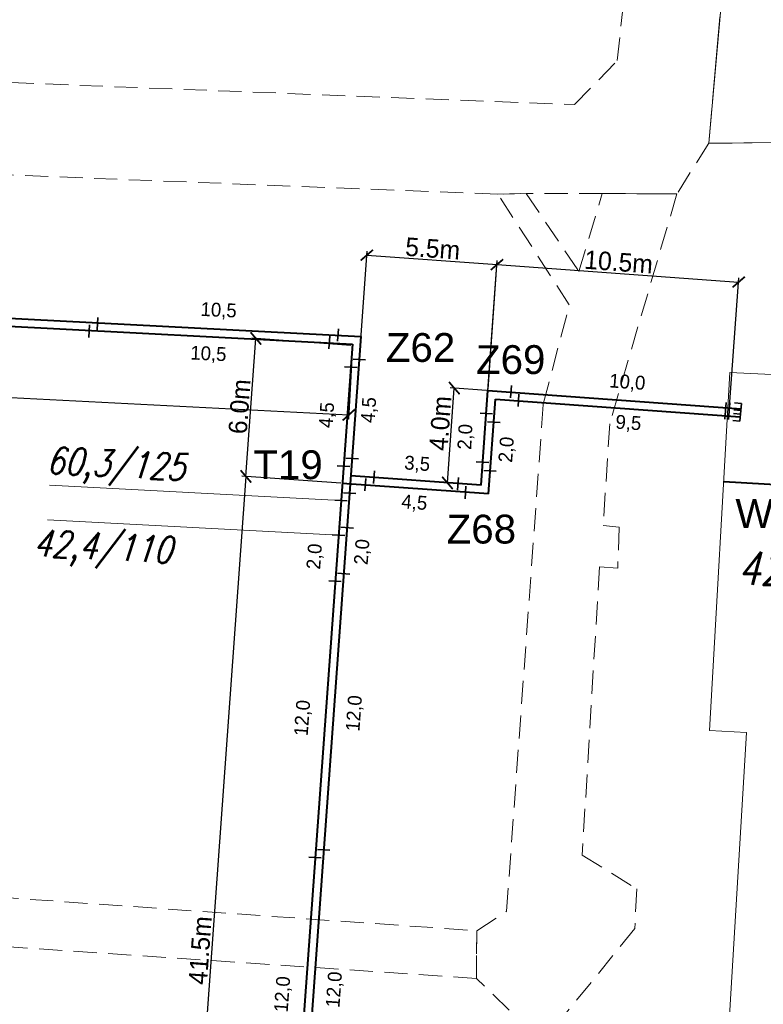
# Model space of a CAD drawing. Extents: x 6567519 to 6569315, y 5583523 to 5585607.
# Tile 26 of 67: x 6568595 to 6568627, y 5584033 to 5584075. Entities that reach past the tile are written whole.
import ezdxf
from ezdxf.enums import TextEntityAlignment as Align

# ---------------------------------------------------------------- set-up
doc = ezdxf.new("R2010")
doc.units = 0
doc.header["$PDSIZE"] = 0.75
for name, pattern in [('GAK', [3.5, 2, -0.7, 0.1, -0.7]), ('PRZER2-1', [3, 2, -1]), ('PRZER3-1', [4, 3, -1])]:
    doc.linetypes.add(name, pattern=pattern)
doc.layers.get('0').update_dxf_attribs({"linetype": 'CONTINUOUS', "lineweight": 13})
doc.layers.get('Defpoints').update_dxf_attribs({"linetype": 'CONTINUOUS'})
for name, color, linetype, lineweight in [('alarm', 51, 'CONTINUOUS', 50), ('GESBZO', 7, 'CONTINUOUS', 50), ('GSLKRW', 7, 'CONTINUOUS', 25), ('GSSKOA', 7, 'PRZER3-1', 18), ('GSSKOD', 7, 'PRZER2-1', 18), ('siec', 7, 'GAK', 70)]:
    doc.layers.add(name, color=color, linetype=linetype, lineweight=lineweight)
doc.styles.add('GEO-INFO', font='arial.ttf')
doc.styles.add('UZBROJENIE', font='SIMPLEX.shx', dxfattribs={"width": 0.8, "oblique": 15.00003, "height": 0.9})
doc.dimstyles.new('Kopia Standard', dxfattribs={"dimtxt": 0.6, "dimasz": 0.5, "dimexe": 0.18, "dimexo": 0.0625, "dimgap": 0.09, "dimtad": 1, "dimdec": 1, "dimrnd": 0.5, "dimzin": 0, "dimtxsty": 'Standard', "dimblk": 'ARCHTICK', "dimcen": 0.09, "dimse1": 1, "dimse2": 1, "dimsd1": 1, "dimsd2": 1, "dimadec": 0, "dimazin": 0, "dimtfac": 1, "dimtdec": 1, "dimtofl": 0, "dimtmove": 0, "dimatfit": 3, "dimfxl": 0, "dimtolj": 1, "dimtzin": 0, "dimarcsym": 0})
doc.dimstyles.new('Kopii (2) z Standard', dxfattribs={"dimtxt": 0.8, "dimasz": 0.5, "dimexe": 0.18, "dimexo": 0.0625, "dimgap": 0.09, "dimtad": 1, "dimdec": 1, "dimrnd": 0.5, "dimzin": 0, "dimdsep": 46, "dimtxsty": 'Standard', "dimblk": 'ARCHTICK', "dimcen": 0.09, "dimadec": 0, "dimazin": 0, "dimtfac": 1, "dimtdec": 1, "dimtofl": 0, "dimtmove": 0, "dimatfit": 3, "dimfxl": 0, "dimtolj": 1, "dimtzin": 0, "dimarcsym": 0})

# ---------------------------------------------------------------- blocks, each defined once
blk = doc.blocks.new('_ArchTick')
at = {"color": 0, "linetype": 'ByBlock', "const_width": 0.15}
blk.add_lwpolyline([(-0.5, -0.5), (0.5, 0.5)], dxfattribs=at)
blk = doc.blocks.new('*D127')
at = {"layer": 'Defpoints', "color": 0, "linetype": 'ByBlock', "lineweight": 20}
for p in [(6568573.395, 5584063.139), (6568609.521, 5584061.26), (6568609.361, 5584058.186)]:
    blk.add_point(p, dxfattribs=at)
at = {"layer": 'siec', "color": 0, "linetype": 'ByBlock', "lineweight": -2}
for p, q in [((6568573.391, 5584063.077), (6568573.225, 5584059.886)), ((6568609.518, 5584061.197), (6568609.352, 5584058.006)), ((6568573.235, 5584060.065), (6568609.361, 5584058.186))]:
    blk.add_line(p, q, dxfattribs=at)
at = {"layer": 'siec', "color": 0, "linetype": 'ByBlock', "lineweight": -2, "xscale": 0.5, "yscale": 0.5, "zscale": 0.5}
for p, rotation in [((6568573.235, 5584060.065), 177.0215971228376), ((6568609.361, 5584058.186), 357.0215971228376)]:
    blk.add_blockref('_ArchTick', p, dxfattribs=dict(at, rotation=rotation))
at = {"layer": 'siec', "color": 0, "linetype": 'ByBlock', "lineweight": 20, "insert": (6568591.323, 5584059.615), "char_height": 0.8, "attachment_point": 5, "rotation": 357.0216}
blk.add_mtext('\\A1;36.0m', dxfattribs=at)
blk = doc.blocks.new('*D128')
at = {"layer": 'Defpoints', "color": 0, "linetype": 'ByBlock', "lineweight": 40}
for p in [(6568609.084, 5584055.222), (6568601.926, 5584014.382), (6568606.106, 5584014.079)]:
    blk.add_point(p, dxfattribs=at)
at = {"layer": 'siec', "color": 0, "linetype": 'ByBlock', "lineweight": -2}
for p, q in [((6568604.904, 5584055.525), (6568601.926, 5584014.382)), ((6568609.022, 5584055.227), (6568604.724, 5584055.538)), ((6568606.044, 5584014.083), (6568601.746, 5584014.395))]:
    blk.add_line(p, q, dxfattribs=at)
at = {"layer": 'siec', "color": 0, "linetype": 'ByBlock', "lineweight": -2, "xscale": 0.5, "yscale": 0.5, "zscale": 0.5}
for p, rotation in [((6568604.904, 5584055.525), 85.86018914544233), ((6568601.926, 5584014.382), 265.8601891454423)]:
    blk.add_blockref('_ArchTick', p, dxfattribs=dict(at, rotation=rotation))
at = {"layer": 'siec', "color": 0, "linetype": 'ByBlock', "lineweight": 20, "insert": (6568602.926, 5584034.988), "char_height": 0.8, "attachment_point": 5, "rotation": 85.8602}
blk.add_mtext('\\A1;41.5m', dxfattribs=at)
blk = doc.blocks.new('*D130')
at = {"layer": 'Defpoints', "color": 0, "linetype": 'ByBlock', "lineweight": 20}
for p in [(6568615.788, 5584064.701), (6568609.455, 5584055.546), (6568615.096, 5584055.138)]:
    blk.add_point(p, dxfattribs=at)
at = {"layer": 'siec', "color": 0, "linetype": 'ByBlock', "lineweight": -2}
for p, q in [((6568609.46, 5584055.609), (6568610.16, 5584065.289)), ((6568610.147, 5584065.11), (6568615.788, 5584064.701)), ((6568615.1, 5584055.2), (6568615.801, 5584064.881))]:
    blk.add_line(p, q, dxfattribs=at)
at = {"layer": 'siec', "color": 0, "linetype": 'ByBlock', "lineweight": -2, "xscale": 0.5, "yscale": 0.5, "zscale": 0.5}
for p, rotation in [((6568610.147, 5584065.11), 175.860189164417), ((6568615.788, 5584064.701), 355.860189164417)]:
    blk.add_blockref('_ArchTick', p, dxfattribs=dict(at, rotation=rotation))
at = {"layer": 'siec', "color": 0, "linetype": 'ByBlock', "lineweight": 20, "insert": (6568613.003, 5584065.394), "char_height": 0.8, "attachment_point": 5, "rotation": 355.8602}
blk.add_mtext('\\A1;5.5m', dxfattribs=at)
blk = doc.blocks.new('*D131')
at = {"layer": 'Defpoints', "color": 0, "linetype": 'ByBlock', "lineweight": 20}
for p in [(6568626.26, 5584063.943), (6568615.393, 5584059.247), (6568625.865, 5584058.489)]:
    blk.add_point(p, dxfattribs=at)
at = {"layer": 'siec', "color": 0, "linetype": 'ByBlock', "lineweight": -2}
for p, q in [((6568615.398, 5584059.309), (6568615.801, 5584064.881)), ((6568615.788, 5584064.701), (6568626.26, 5584063.943)), ((6568625.869, 5584058.551), (6568626.273, 5584064.123))]:
    blk.add_line(p, q, dxfattribs=at)
at = {"layer": 'siec', "color": 0, "linetype": 'ByBlock', "lineweight": -2, "xscale": 0.5, "yscale": 0.5, "zscale": 0.5}
for p, rotation in [((6568615.788, 5584064.701), 175.8601891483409), ((6568626.26, 5584063.943), 355.8601891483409)]:
    blk.add_blockref('_ArchTick', p, dxfattribs=dict(at, rotation=rotation))
at = {"layer": 'siec', "color": 0, "linetype": 'ByBlock', "lineweight": 20, "insert": (6568621.059, 5584064.811), "char_height": 0.8, "attachment_point": 5, "rotation": 355.8602}
blk.add_mtext('\\A1;10.5m', dxfattribs=at)
blk = doc.blocks.new('*D132')
at = {"layer": 'Defpoints', "color": 0, "linetype": 'ByBlock', "lineweight": 20}
for p in [(6568613.935, 5584059.352), (6568615.393, 5584059.247), (6568615.096, 5584055.138)]:
    blk.add_point(p, dxfattribs=at)
at = {"layer": 'siec', "color": 0, "linetype": 'ByBlock', "lineweight": -2}
for p, q in [((6568613.638, 5584055.243), (6568613.935, 5584059.352)), ((6568615.331, 5584059.251), (6568613.756, 5584059.365)), ((6568615.034, 5584055.142), (6568613.459, 5584055.256))]:
    blk.add_line(p, q, dxfattribs=at)
at = {"layer": 'siec', "color": 0, "linetype": 'ByBlock', "lineweight": -2, "xscale": 0.5, "yscale": 0.5, "zscale": 0.5}
for p, rotation in [((6568613.935, 5584059.352), 85.86018913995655), ((6568613.638, 5584055.243), 265.8601891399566)]:
    blk.add_blockref('_ArchTick', p, dxfattribs=dict(at, rotation=rotation))
at = {"layer": 'siec', "color": 0, "linetype": 'ByBlock', "lineweight": 20, "insert": (6568613.333, 5584057.822), "char_height": 0.8, "attachment_point": 5, "rotation": 85.8602}
blk.add_mtext('\\A1;4.0m', dxfattribs=at)
blk = doc.blocks.new('*D411')
at = {"layer": 'Defpoints', "color": 0, "linetype": 'ByBlock', "lineweight": 20}
for p in [(6568586.495, 5584062.804), (6568598.495, 5584062.482), (6568598.479, 5584062.181)]:
    blk.add_point(p, dxfattribs=at)
at = {"layer": 'siec', "color": 0, "linetype": 'ByBlock', "lineweight": 20, "insert": (6568592.526, 5584063.233), "char_height": 0.6, "attachment_point": 5, "rotation": 357.0216}
blk.add_mtext('\\A1;12,0', dxfattribs=at)
blk = doc.blocks.new('*D412')
at = {"layer": 'Defpoints', "color": 0, "linetype": 'ByBlock', "lineweight": 20}
for p in [(6568586.128, 5584062.477), (6568598.112, 5584061.853), (6568598.049, 5584060.655)]:
    blk.add_point(p, dxfattribs=at)
at = {"layer": 'siec', "color": 0, "linetype": 'ByBlock', "lineweight": 20, "insert": (6568592.08, 5584061.406), "char_height": 0.6, "attachment_point": 5, "rotation": 357.0216}
blk.add_mtext('\\A1;12,0', dxfattribs=at)
blk = doc.blocks.new('*D413')
at = {"layer": 'Defpoints', "color": 0, "linetype": 'ByBlock', "lineweight": 20}
for p in [(6568598.478, 5584062.143), (6568608.894, 5584061.65), (6568608.911, 5584062)]:
    blk.add_point(p, dxfattribs=at)
at = {"layer": 'siec', "color": 0, "linetype": 'ByBlock', "lineweight": 20, "insert": (6568603.723, 5584062.687), "char_height": 0.6, "attachment_point": 5, "rotation": 357.2873}
blk.add_mtext('\\A1;10,5', dxfattribs=at)
blk = doc.blocks.new('*D414')
at = {"layer": 'Defpoints', "color": 0, "linetype": 'ByBlock', "lineweight": 20}
for p in [(6568598.11, 5584061.816), (6568608.522, 5584061.312), (6568608.464, 5584060.106)]:
    blk.add_point(p, dxfattribs=at)
at = {"layer": 'siec', "color": 0, "linetype": 'ByBlock', "lineweight": 20, "insert": (6568603.279, 5584060.798), "char_height": 0.6, "attachment_point": 5, "rotation": 357.2286}
blk.add_mtext('\\A1;10,5', dxfattribs=at)
blk = doc.blocks.new('*D415')
at = {"layer": 'Defpoints', "color": 0, "linetype": 'ByBlock', "lineweight": 20}
for p in [(6568616.392, 5584059.192), (6568626.387, 5584058.761), (6568626.364, 5584058.453)]:
    blk.add_point(p, dxfattribs=at)
at = {"layer": 'siec', "color": 0, "linetype": 'ByBlock', "lineweight": 20, "insert": (6568621.433, 5584059.569), "char_height": 0.6, "attachment_point": 5, "rotation": 355.7608}
blk.add_mtext('\\A1;10,0', dxfattribs=at)
blk = doc.blocks.new('*D416')
at = {"layer": 'Defpoints', "color": 0, "linetype": 'ByBlock', "lineweight": 20}
for p in [(6568616.715, 5584058.8), (6568626.334, 5584058.145), (6568626.258, 5584057.037)]:
    blk.add_point(p, dxfattribs=at)
at = {"layer": 'siec', "color": 0, "linetype": 'ByBlock', "lineweight": 20, "insert": (6568621.479, 5584057.804), "char_height": 0.6, "attachment_point": 5, "rotation": 356.1023}
blk.add_mtext('\\A1;9,5', dxfattribs=at)
blk = doc.blocks.new('*D417')
at = {"layer": 'Defpoints', "color": 0, "linetype": 'ByBlock', "lineweight": 20}
for p in [(6568610.452, 5584055.474), (6568614.099, 5584055.21), (6568614.117, 5584055.464)]:
    blk.add_point(p, dxfattribs=at)
at = {"layer": 'siec', "color": 0, "linetype": 'ByBlock', "lineweight": 20, "insert": (6568612.326, 5584056.035), "char_height": 0.6, "attachment_point": 5, "rotation": 355.8602}
blk.add_mtext('\\A1;3,5', dxfattribs=at)
blk = doc.blocks.new('*D418')
at = {"layer": 'Defpoints', "color": 0, "linetype": 'ByBlock', "lineweight": 20}
for p in [(6568610.081, 5584055.15), (6568614.421, 5584054.816), (6568614.339, 5584053.747)]:
    blk.add_point(p, dxfattribs=at)
at = {"layer": 'siec', "color": 0, "linetype": 'ByBlock', "lineweight": 20, "insert": (6568612.203, 5584054.352), "char_height": 0.6, "attachment_point": 5, "rotation": 355.6035}
blk.add_mtext('\\A1;4,5', dxfattribs=at)
blk = doc.blocks.new('*D419')
at = {"layer": 'Defpoints', "color": 0, "linetype": 'ByBlock', "lineweight": 20}
for p in [(6568615.322, 5584058.249), (6568614.835, 5584056.153), (6568615.211, 5584056.133)]:
    blk.add_point(p, dxfattribs=at)
at = {"layer": 'siec', "color": 0, "linetype": 'ByBlock', "lineweight": 20, "insert": (6568614.451, 5584057.234), "char_height": 0.6, "attachment_point": 5, "rotation": 86.9926}
blk.add_mtext('\\A1;2,0', dxfattribs=at)
blk = doc.blocks.new('*D420')
at = {"layer": 'Defpoints', "color": 0, "linetype": 'ByBlock', "lineweight": 20}
for p in [(6568615.645, 5584057.827), (6568615.483, 5584055.634), (6568616.595, 5584055.552)]:
    blk.add_point(p, dxfattribs=at)
at = {"layer": 'siec', "color": 0, "linetype": 'ByBlock', "lineweight": 20, "insert": (6568616.237, 5584056.681), "char_height": 0.6, "attachment_point": 5, "rotation": 85.7688}
blk.add_mtext('\\A1;2,0', dxfattribs=at)
blk = doc.blocks.new('*D421')
at = {"layer": 'Defpoints', "color": 0, "linetype": 'ByBlock', "lineweight": 20}
for p in [(6568609.449, 5584060.262), (6568608.736, 5584055.999), (6568609.138, 5584055.97)]:
    blk.add_point(p, dxfattribs=at)
at = {"layer": 'siec', "color": 0, "linetype": 'ByBlock', "lineweight": 20, "insert": (6568608.452, 5584058.177), "char_height": 0.6, "attachment_point": 5, "rotation": 85.8602}
blk.add_mtext('\\A1;4,5', dxfattribs=at)
blk = doc.blocks.new('*D422')
at = {"layer": 'Defpoints', "color": 0, "linetype": 'ByBlock', "lineweight": 20}
for p in [(6568609.82, 5584060.59), (6568609.509, 5584056.294), (6568610.554, 5584056.219)]:
    blk.add_point(p, dxfattribs=at)
at = {"layer": 'siec', "color": 0, "linetype": 'ByBlock', "lineweight": 20, "insert": (6568610.271, 5584058.398), "char_height": 0.6, "attachment_point": 5, "rotation": 85.8602}
blk.add_mtext('\\A1;4,5', dxfattribs=at)
blk = doc.blocks.new('*D427')
at = {"layer": 'Defpoints', "color": 0, "linetype": 'ByBlock', "lineweight": 20}
for p in [(6568607.405, 5584039.022), (6568607.911, 5584038.985), (6568607.035, 5584027.046)]:
    blk.add_point(p, dxfattribs=at)
at = {"layer": 'siec', "color": 0, "linetype": 'ByBlock', "lineweight": 20, "insert": (6568606.528, 5584033.085), "char_height": 0.6, "attachment_point": 5, "rotation": 85.8062}
blk.add_mtext('\\A1;12,0', dxfattribs=at)
blk = doc.blocks.new('*D428')
at = {"layer": 'Defpoints', "color": 0, "linetype": 'ByBlock', "lineweight": 20}
for p in [(6568608.282, 5584039.341), (6568607.407, 5584027.373), (6568608.772, 5584027.273)]:
    blk.add_point(p, dxfattribs=at)
at = {"layer": 'siec', "color": 0, "linetype": 'ByBlock', "lineweight": 20, "insert": (6568608.771, 5584033.289), "char_height": 0.6, "attachment_point": 5, "rotation": 85.8163}
blk.add_mtext('\\A1;12,0', dxfattribs=at)
blk = doc.blocks.new('*D429')
at = {"layer": 'Defpoints', "color": 0, "linetype": 'ByBlock', "lineweight": 20}
for p in [(6568608.271, 5584050.991), (6568608.777, 5584050.954), (6568607.902, 5584039.014)]:
    blk.add_point(p, dxfattribs=at)
at = {"layer": 'siec', "color": 0, "linetype": 'ByBlock', "lineweight": 20, "insert": (6568607.394, 5584045.053), "char_height": 0.6, "attachment_point": 5, "rotation": 85.8062}
blk.add_mtext('\\A1;12,0', dxfattribs=at)
blk = doc.blocks.new('*D430')
at = {"layer": 'Defpoints', "color": 0, "linetype": 'ByBlock', "lineweight": 20}
for p in [(6568609.148, 5584051.31), (6568608.273, 5584039.342), (6568609.638, 5584039.242)]:
    blk.add_point(p, dxfattribs=at)
at = {"layer": 'siec', "color": 0, "linetype": 'ByBlock', "lineweight": 20, "insert": (6568609.637, 5584045.258), "char_height": 0.6, "attachment_point": 5, "rotation": 85.8163}
blk.add_mtext('\\A1;12,0', dxfattribs=at)
blk = doc.blocks.new('*D431')
at = {"layer": 'Defpoints', "color": 0, "linetype": 'ByBlock', "lineweight": 20}
for p in [(6568608.921, 5584052.978), (6568608.28, 5584051.021), (6568608.768, 5584050.983)]:
    blk.add_point(p, dxfattribs=at)
at = {"layer": 'siec', "color": 0, "linetype": 'ByBlock', "lineweight": 20, "insert": (6568607.918, 5584052.052), "char_height": 0.6, "attachment_point": 5, "rotation": 85.5967}
blk.add_mtext('\\A1;2,0', dxfattribs=at)
blk = doc.blocks.new('*D432')
at = {"layer": 'Defpoints', "color": 0, "linetype": 'ByBlock', "lineweight": 20}
for p in [(6568609.29, 5584053.302), (6568609.139, 5584051.31), (6568610.34, 5584051.219)]:
    blk.add_point(p, dxfattribs=at)
at = {"layer": 'siec', "color": 0, "linetype": 'ByBlock', "lineweight": 20, "insert": (6568609.977, 5584052.248), "char_height": 0.6, "attachment_point": 5, "rotation": 85.6626}
blk.add_mtext('\\A1;2,0', dxfattribs=at)
blk = doc.blocks.new('*D433')
at = {"layer": 'Defpoints', "color": 0, "linetype": 'ByBlock', "lineweight": 20}
for p in [(6568605.338, 5584061.501), (6568609.518, 5584061.197), (6568609.084, 5584055.222)]:
    blk.add_point(p, dxfattribs=at)
at = {"layer": 'siec', "color": 0, "linetype": 'ByBlock', "lineweight": -2}
for p, q in [((6568604.904, 5584055.526), (6568605.338, 5584061.501)), ((6568609.455, 5584061.202), (6568605.159, 5584061.514)), ((6568609.022, 5584055.227), (6568604.725, 5584055.539))]:
    blk.add_line(p, q, dxfattribs=at)
at = {"layer": 'siec', "color": 0, "linetype": 'ByBlock', "lineweight": -2, "xscale": 0.5, "yscale": 0.5, "zscale": 0.5}
for p, rotation in [((6568605.338, 5584061.501), 85.84807357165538), ((6568604.904, 5584055.526), 265.8480735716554)]:
    blk.add_blockref('_ArchTick', p, dxfattribs=dict(at, rotation=rotation))
at = {"layer": 'siec', "color": 0, "linetype": 'ByBlock', "lineweight": 20, "insert": (6568604.632, 5584058.549), "char_height": 0.8, "attachment_point": 5, "rotation": 85.8481}
blk.add_mtext('\\A1;6.0m', dxfattribs=at)

msp = doc.modelspace()

# ---------------------------------------------------------------- linework, layer by layer
at = {"layer": 'GESBZO', "color": 7, "linetype": 'Continuous', "lineweight": 20, "elevation": 10.18}
msp.add_lwpolyline([(6568625.67, 5584029.02), (6568626.597, 5584044.429), (6568625, 5584044.52), (6568625.88, 5584060.02), (6568637.45, 5584059.48), (6568636.573, 5584043.784), (6568638.27, 5584043.68), (6568637.33, 5584028.27)], close=True, dxfattribs=at)
at = {"layer": 'GSLKRW', "color": 7, "linetype": 'Continuous', "lineweight": 20, "elevation": 10.18}
msp.add_lwpolyline([(6568624.96, 5584069.96), (6568639.98, 5584070.08), (6568639.29, 5584102.53), (6568635.54, 5584102.77), (6568633.3, 5584102.87), (6568631.08, 5584102.96), (6568629.08, 5584103.06), (6568625.92, 5584103.24), (6568623.92, 5584103.34), (6568623.36, 5584103.37), (6568621.76, 5584103.45), (6568614.97, 5584103.73), (6568613.26, 5584106.43), (6568604.16, 5584106.95), (6568602.51, 5584107.17), (6568588.98, 5584107.87), (6568587.46, 5584105.02, -0.250061), (6568580.74, 5584110.63), (6568582.92, 5584147.02)], format="xyb", dxfattribs=at)
msp.add_lwpolyline([(6568574.89, 5584100.61), (6568615.39, 5584098.26), (6568619.67, 5584095.39), (6568621.64, 5584091.37), (6568622.05, 5584083.43), (6568626.15, 5584083.24), (6568624.96, 5584069.96)], dxfattribs=at)
at = {"layer": 'GSSKOA', "color": 7, "linetype": 'PRZER3-1', "lineweight": 20, "ltscale": 0.5, "elevation": 10.18}
msp.add_lwpolyline([(6568639.29, 5584102.53), (6568639.98, 5584070.08), (6568624.96, 5584069.96), (6568626.15, 5584083.24)], dxfattribs=at)
at = {"layer": 'GSSKOD', "color": 7, "linetype": 'PRZER2-1', "lineweight": 20, "ltscale": 0.5, "elevation": 10.18}
for points in [[(6568553.49, 5584082.73), (6568553.36, 5584075.15), (6568554.25, 5584074.24), (6568560.68, 5584073.85), (6568561.74, 5584073.87), (6568619.15, 5584071.63), (6568621, 5584073.54), (6568622.05, 5584083.43)], [(6568626.15, 5584083.24), (6568624.96, 5584069.96), (6568623.58, 5584067.76), (6568620.35, 5584067.78), (6568617.05, 5584067.78), (6568615.82, 5584067.75), (6568562.39, 5584069.85), (6568556.65, 5584069.97), (6568533.9, 5584071.07), (6568532.93, 5584070.15), (6568532.77, 5584065.78), (6568530.94, 5584065.88), (6568530.59, 5584070.32), (6568529.7, 5584071.41), (6568491.18, 5584073.31)], [(6568616.32, 5584032.4), (6568614.9, 5584033.77), (6568614.91, 5584035.84), (6568616.2, 5584036.69), (6568617.79, 5584058.66), (6568618.92, 5584062.96), (6568615.82, 5584067.75), (6568617.05, 5584067.78), (6568619.34, 5584064.4), (6568620.35, 5584067.78), (6568623.58, 5584067.76), (6568620.67, 5584057.8), (6568620.39, 5584053.4), (6568621.08, 5584053.33), (6568621.02, 5584051.55), (6568620.23, 5584051.6), (6568619.48, 5584039.12), (6568621.84, 5584037.66), (6568621.76, 5584035.93), (6568601.58, 5584011.16)]]:
    msp.add_lwpolyline(points, dxfattribs=at)
msp.add_lwpolyline([(6568546.6, 5584029.27), (6568546.63, 5584029.95), (6568551.19, 5584036.72), (6568550.73, 5584038.82), (6568551.15, 5584041.54), (6568552.46, 5584042.4), (6568557.72, 5584068.87), (6568556.65, 5584069.97), (6568562.39, 5584069.85), (6568583.58, 5584038.04), (6568614.91, 5584035.84), (6568614.9, 5584033.77), (6568554.44, 5584037.87), (6568548.66, 5584029.11)], close=True, dxfattribs=at)
at = {"layer": 'siec', "linetype": 'ByBlock', "lineweight": 40}
for p, q in [((6568565.07, 5584063.919), (6568609.892, 5584061.587)), ((6568564.699, 5584063.592), (6568609.521, 5584061.26)), ((6568609.521, 5584061.26), (6568606.106, 5584014.079)), ((6568609.892, 5584061.587), (6568606.477, 5584014.406)), ((6568615.096, 5584055.138), (6568615.393, 5584059.247)), ((6568615.393, 5584059.247), (6568626.364, 5584058.453)), ((6568615.42, 5584054.764), (6568615.717, 5584058.873)), ((6568615.717, 5584058.873), (6568626.33, 5584058.104)), ((6568615.42, 5584054.764), (6568609.084, 5584055.222)), ((6568615.096, 5584055.138), (6568609.455, 5584055.546)), ((6568628.385, 5584055.134), (6568625.612, 5584055.291))]:
    msp.add_line(p, q, dxfattribs=at)
at = {"layer": 'siec', "color": 0, "linetype": 'Continuous', "lineweight": 35}
for p, q in [((6568598.097, 5584061.545), (6568598.123, 5584062.087)), ((6568598.465, 5584061.872), (6568598.49, 5584062.414)), ((6568608.544, 5584061.593), (6568608.502, 5584061.052)), ((6568608.915, 5584061.92), (6568608.873, 5584061.379)), ((6568609.55, 5584060.605), (6568610.092, 5584060.574)), ((6568609.178, 5584060.278), (6568609.72, 5584060.247)), ((6568616.375, 5584058.921), (6568616.409, 5584059.463)), ((6568616.699, 5584058.547), (6568616.733, 5584059.089)), ((6568615.051, 5584058.265), (6568615.593, 5584058.234)), ((6568615.375, 5584057.891), (6568615.917, 5584057.859)), ((6568609.236, 5584056.31), (6568609.778, 5584056.279)), ((6568614.888, 5584056.15), (6568615.43, 5584056.122)), ((6568608.865, 5584055.986), (6568609.407, 5584055.955)), ((6568610.436, 5584055.22), (6568610.471, 5584055.762)), ((6568615.212, 5584055.776), (6568615.754, 5584055.747)), ((6568610.065, 5584054.896), (6568610.1, 5584055.438)), ((6568614.119, 5584055.471), (6568614.077, 5584054.93)), ((6568609.128, 5584054.814), (6568609.67, 5584054.783)), ((6568614.442, 5584055.097), (6568614.401, 5584054.556)), ((6568608.756, 5584054.49), (6568609.298, 5584054.459)), ((6568609.019, 5584053.318), (6568609.561, 5584053.287)), ((6568608.648, 5584052.994), (6568609.19, 5584052.962)), ((6568608.497, 5584050.999), (6568609.039, 5584050.967)), ((6568608.868, 5584051.326), (6568609.41, 5584051.295)), ((6568607.631, 5584039.03), (6568608.173, 5584038.999)), ((6568608.002, 5584039.357), (6568608.544, 5584039.326))]:
    msp.add_line(p, q, dxfattribs=at)
at = {"layer": 'siec', "color": 0, "linetype": 'ByBlock', "lineweight": 35}
for p, q in [((6568625.723, 5584058.721), (6568625.661, 5584057.998)), ((6568625.884, 5584058.712), (6568625.822, 5584057.988)), ((6568626.079, 5584058.714), (6568626.387, 5584058.683)), ((6568626.341, 5584058.218), (6568626.386, 5584058.683)), ((6568626.034, 5584058.249), (6568626.341, 5584058.218)), ((6568626.049, 5584058.408), (6568626.357, 5584058.377)), ((6568626.311, 5584057.913), (6568626.357, 5584058.377)), ((6568626.004, 5584057.943), (6568626.311, 5584057.913))]:
    msp.add_line(p, q, dxfattribs=at)
at = {"layer": 'siec', "color": 0, "linetype": 'Continuous', "lineweight": 20}
for p, q in [((6568608.733, 5584054.492), (6568596.388, 5584055.14)), ((6568608.649, 5584052.994), (6568596.304, 5584053.642))]:
    msp.add_line(p, q, dxfattribs=at)

# ---------------------------------------------------------------- texts
at = {"layer": 'alarm', "color": 0, "linetype": 'Continuous', "lineweight": 30, "style": 'GEO-INFO'}
for s, p in [('Z62', (6568612.473, 5584061.11, -9.52)), ('Z69', (6568616.382, 5584060.585, -9.52)), ('T19', (6568606.731, 5584056.03, 0.62)), ('W21', (6568627.914, 5584053.927, -9.52)), ('Z68', (6568615.109, 5584053.241, 1.28))]:
    msp.add_text(s, height=1.25, dxfattribs=at).set_placement(p, align=Align.MIDDLE)
at = {"layer": 'alarm', "color": 0, "lineweight": 35, "style": 'UZBROJENIE', "oblique": 15, "width": 0.8}
for s, p in [('60,3/125', (6568596.244, 5584055.658)), ('42,4/110', (6568595.677, 5584052.077))]:
    msp.add_text(s, height=1.152, rotation=356.9565, dxfattribs=at).set_placement(p)
at = {"layer": 'alarm', "color": 0, "lineweight": 30, "style": 'UZBROJENIE', "oblique": 15, "width": 0.8}
msp.add_text('42,4/110', height=1.44, dxfattribs=at).set_placement((6568626.214, 5584050.821))

# ---------------------------------------------------------------- dimensions: what is measured, and where the dimension line sits
at = {"layer": 'siec', "color": 0, "linetype": 'ByBlock', "lineweight": 20}
for p1, p2, distance, dimstyle, override, picture, middle in [((6568609.455, 5584055.546), (6568615.096, 5584055.138), 9.588, 'Kopii (2) z Standard', {"dimpost": 'm'}, '*D130', (6568613.003, 5584065.394)), ((6568615.393, 5584059.247), (6568625.865, 5584058.489), 5.469, 'Kopii (2) z Standard', {"dimpost": 'm'}, '*D131', (6568621.059, 5584064.811)), ((6568586.495, 5584062.804), (6568598.479, 5584062.181), 0.301, 'Kopia Standard', {"dimfxl": 1.25}, '*D411', (6568592.526, 5584063.233)), ((6568573.395, 5584063.139), (6568609.521, 5584061.26), -3.078, 'Kopii (2) z Standard', {"dimpost": 'm'}, '*D127', (6568591.323, 5584059.615)), ((6568598.478, 5584062.143), (6568608.894, 5584061.65), 0.351, 'Kopia Standard', {"dimfxl": 1.25}, '*D413', (6568603.723, 5584062.687)), ((6568586.128, 5584062.477), (6568598.112, 5584061.853), -1.2, 'Kopia Standard', {"dimfxl": 1.25}, '*D412', (6568592.08, 5584061.406)), ((6568598.11, 5584061.816), (6568608.522, 5584061.312), -1.207, 'Kopia Standard', {"dimfxl": 1.25}, '*D414', (6568603.279, 5584060.798)), ((6568609.084, 5584055.222), (6568609.518, 5584061.197), 4.191, 'Kopii (2) z Standard', {"dimpost": 'm'}, '*D433', (6568604.632, 5584058.549)), ((6568609.82, 5584060.59), (6568609.509, 5584056.294), 1.048, 'Kopia Standard', {"dimfxl": 1.25}, '*D422', (6568610.271, 5584058.398)), ((6568609.449, 5584060.262), (6568609.138, 5584055.97), -0.403, 'Kopia Standard', {"dimfxl": 1.25}, '*D421', (6568608.452, 5584058.177)), ((6568616.392, 5584059.192), (6568626.364, 5584058.453), 0.309, 'Kopia Standard', {"dimfxl": 1.25}, '*D415', (6568621.433, 5584059.569)), ((6568616.715, 5584058.8), (6568626.334, 5584058.145), -1.111, 'Kopia Standard', {"dimfxl": 1.25}, '*D416', (6568621.479, 5584057.804)), ((6568615.322, 5584058.249), (6568615.211, 5584056.133), -0.377, 'Kopia Standard', {"dimfxl": 1.25}, '*D419', (6568614.451, 5584057.234)), ((6568615.645, 5584057.827), (6568615.483, 5584055.634), 1.115, 'Kopia Standard', {"dimfxl": 1.25}, '*D420', (6568616.237, 5584056.681)), ((6568610.452, 5584055.474), (6568614.099, 5584055.21), 0.255, 'Kopia Standard', {"dimfxl": 1.25}, '*D417', (6568612.326, 5584056.035)), ((6568609.084, 5584055.222), (6568606.106, 5584014.079), -4.191, 'Kopii (2) z Standard', {"dimpost": 'm'}, '*D128', (6568602.926, 5584034.988)), ((6568610.081, 5584055.15), (6568614.421, 5584054.816), -1.073, 'Kopia Standard', {"dimfxl": 1.25}, '*D418', (6568612.203, 5584054.352)), ((6568609.29, 5584053.302), (6568609.139, 5584051.31), 1.204, 'Kopia Standard', {"dimfxl": 1.25}, '*D432', (6568609.977, 5584052.248)), ((6568608.921, 5584052.978), (6568608.768, 5584050.983), -0.49, 'Kopia Standard', {"dimfxl": 1.25}, '*D431', (6568607.918, 5584052.052)), ((6568607.902, 5584039.014), (6568608.777, 5584050.954), 0.508, 'Kopia Standard', {"dimfxl": 1.25}, '*D429', (6568607.394, 5584045.053)), ((6568609.148, 5584051.31), (6568608.273, 5584039.342), 1.369, 'Kopia Standard', {"dimfxl": 1.25}, '*D430', (6568609.637, 5584045.258)), ((6568607.035, 5584027.046), (6568607.911, 5584038.985), 0.508, 'Kopia Standard', {"dimfxl": 1.25}, '*D427', (6568606.528, 5584033.085)), ((6568608.282, 5584039.341), (6568607.407, 5584027.373), 1.369, 'Kopia Standard', {"dimfxl": 1.25}, '*D428', (6568608.771, 5584033.289))]:
    dim = msp.add_aligned_dim(p1=p1, p2=p2, distance=distance, dimstyle=dimstyle, override=override, dxfattribs=at)
    dim.commit()
    dim.dimension.update_dxf_attribs({"geometry": picture, "text_midpoint": middle})
dim = msp.add_linear_dim(base=(6568613.935, 5584059.352), p1=(6568615.096, 5584055.138), p2=(6568615.393, 5584059.247), angle=85.8602, dimstyle='Kopii (2) z Standard', override={"dimpost": 'm'}, dxfattribs=at)
dim.commit()
dim.dimension.update_dxf_attribs({"geometry": '*D132', "text_midpoint": (6568613.822, 5584057.787), "dimtype": 161})

doc.saveas('drawing.dxf')
